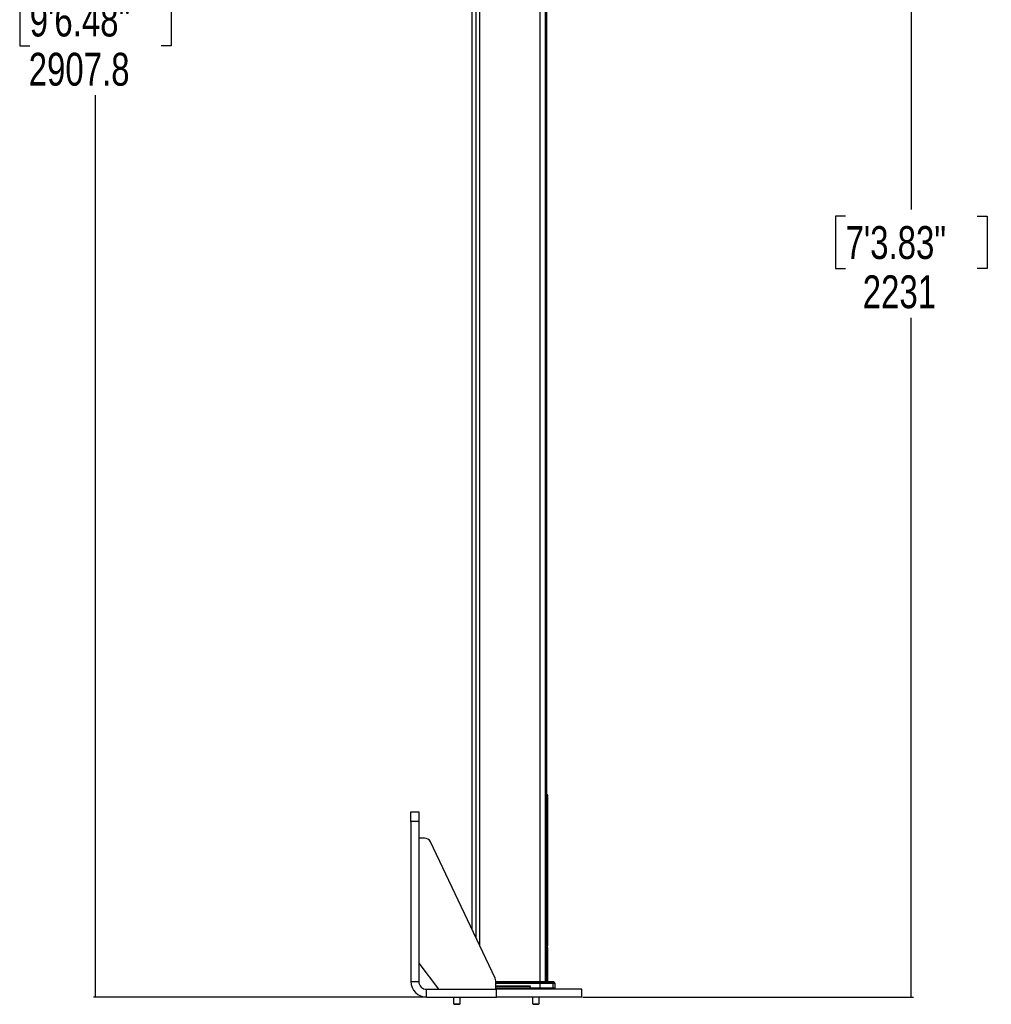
# Model space of a CAD drawing. Header units: millimetres. Extents: x 1689 to 18395, y 1041 to 15955.
# Tile 1 of 44: x 1689 to 4644, y 1487 to 4481. Entities that reach past the tile are written whole.
import ezdxf

# ---------------------------------------------------------------- set-up
doc = ezdxf.new("R2010")
doc.units = ezdxf.units.MM
doc.header["$LTSCALE"] = 2
doc.layers.add('COMPONENT_GEOMETRY', color=7, linetype='Continuous')
doc.styles.add('SLDTEXTSTYLE0', font='TXT', dxfattribs={"width": 0.75})
doc.dimstyles.new('SLDDIMSTYLE0', dxfattribs={"dimtxt": 100, "dimasz": 6.604, "dimexe": 0, "dimexo": 0.0625, "dimgap": 25, "dimtad": 0, "dimtih": 1, "dimtoh": 1, "dimdec": 1, "dimrnd": 1e-09, "dimzin": 12, "dimdsep": 46, "dimtxsty": 'SLDTEXTSTYLE0', "dimsah": 1, "dimcen": 0.09, "dimadec": 0, "dimazin": 3, "dimtfac": 1, "dimtdec": 1, "dimtofl": 0, "dimtmove": 0, "dimatfit": 3, "dimfxl": 1, "dimfrac": 2, "dimtolj": 1, "dimtzin": 12, "dimarcsym": 0})

# ---------------------------------------------------------------- blocks, each defined once
blk = doc.blocks.new('_D')
at = {"layer": 'COMPONENT_GEOMETRY', "color": 7}
for p, q in [((2989.8, 7323.9), (1912.9, 7323.9)), ((1919.3, 7323.9), (1919.3, 4580.4)), ((1719.2, 4560.1), (1688.7, 4560.1)), ((1688.7, 4560.1), (1688.7, 4401.4)), ((2119.3, 4560.1), (2149.8, 4560.1)), ((2149.8, 4560.1), (2149.8, 4401.4)), ((1688.7, 4401.4), (1719.2, 4401.4)), ((2149.8, 4401.4), (2119.3, 4401.4)), ((1919.3, 1508.3), (1919.3, 4251.8)), ((2923.8, 1508.3), (1912.9, 1508.3))]:
    blk.add_line(p, q, dxfattribs=at)
for points in [[(1919.3, 7323.9), (1918.2, 7317.3), (1920.3, 7317.3)], [(1919.3, 1508.3), (1920.3, 1514.9), (1918.2, 1514.9)]]:
    blk.add_solid(points, dxfattribs=at)
at = {"layer": 'COMPONENT_GEOMETRY', "color": 7, "char_height": 100, "attachment_point": 1, "style": 'SLDTEXTSTYLE0'}
for s, insert in [('9\'6.48"', (1719.2, 4530.3)), ('2907.8', (1716.1, 4380.7))]:
    blk.add_mtext(s, dxfattribs=dict(at, insert=insert))
blk = doc.blocks.new('_D_1')
at = {"layer": 'COMPONENT_GEOMETRY', "color": 7}
for p, q in [((4400.3, 5970.3), (4400.3, 3903.6)), ((4200.3, 3883.3), (4169.8, 3883.3)), ((4169.8, 3883.3), (4169.8, 3724.6)), ((4600.4, 3883.3), (4630.9, 3883.3)), ((4630.9, 3883.3), (4630.9, 3724.6)), ((4169.8, 3724.6), (4200.3, 3724.6)), ((4630.9, 3724.6), (4600.4, 3724.6)), ((4400.3, 1508.3), (4400.3, 3574.9)), ((3400.9, 1508.3), (4406.7, 1508.3))]:
    blk.add_line(p, q, dxfattribs=at)
for points in [[(4400.3, 5970.3), (4399.3, 5963.7), (4401.3, 5963.7)], [(4400.3, 1508.3), (4401.3, 1514.9), (4399.3, 1514.9)]]:
    blk.add_solid(points, dxfattribs=at)
at = {"layer": 'COMPONENT_GEOMETRY', "color": 7, "char_height": 100, "attachment_point": 1, "style": 'SLDTEXTSTYLE0'}
for s, insert in [('7\'3.83"', (4200.3, 3853.5)), ('2231', (4252.6, 3703.8))]:
    blk.add_mtext(s, dxfattribs=dict(at, insert=insert))

msp = doc.modelspace()

# ---------------------------------------------------------------- linework, layer by layer
at = {"color": 7, "linetype": 'Continuous', "lineweight": 25}
for p, q in [((3063.37, 7303.27), (3063.37, 1716.15)), ((3292.33, 1555.27), (3292.33, 5775.06)), ((3293.95, 2120.35), (3293.95, 1711.28)), ((3294.37, 1697.01), (3294.37, 2119.93)), ((2878.37, 2072.27), (2902.37, 2072.27)), ((2902.37, 2042.27), (2878.37, 2042.27)), ((2878.37, 2042.27), (2878.37, 1556.27)), ((2902.37, 2042.27), (2902.37, 1556.27)), ((2919.72, 1992.27), (2902.37, 1992.27)), ((3134.44, 1566.34), (2937.79, 1980.85)), ((3293.77, 1698.11), (3293.77, 1695.54)), ((3294.14, 1683.59), (3294.16, 1685.89)), ((3294.3, 1683.45), (3294.14, 1683.59)), ((3294.17, 1683.59), (3294.14, 1683.59)), ((3294.14, 1682.79), (3294.3, 1683.45)), ((3294.14, 1680.37), (3294.14, 1682.79)), ((3294.17, 1682.79), (3294.14, 1682.79)), ((3294.14, 1679.38), (3294.31, 1682.5)), ((3294.17, 1680.37), (3294.14, 1680.37)), ((3294.16, 1676.71), (3294.14, 1679.38)), ((3294.17, 1679.38), (3294.14, 1679.38)), ((3294.16, 1685.89), (3294.29, 1684.81)), ((3294.17, 1685.89), (3294.16, 1685.89)), ((3294.32, 1681.74), (3294.16, 1676.71)), ((3294.29, 1684.81), (3294.17, 1686.63)), ((3294.17, 1686.63), (3294.17, 1686.63)), ((3294.17, 1686.63), (3294.17, 1685.89)), ((3294.17, 1685.89), (3294.17, 1683.59)), ((3294.17, 1684.81), (3294.29, 1684.81)), ((3294.17, 1683.59), (3294.17, 1683.49)), ((3294.17, 1683.45), (3294.3, 1683.45)), ((3294.17, 1682.81), (3294.17, 1682.79)), ((3294.17, 1682.79), (3294.37, 1682.79)), ((3294.17, 1682.79), (3294.17, 1680.37)), ((3294.31, 1682.5), (3294.17, 1680.76)), ((3294.17, 1682.5), (3294.31, 1682.5)), ((3294.17, 1679.87), (3294.17, 1679.38)), ((3294.17, 1679.38), (3294.17, 1676.71)), ((3294.18, 1675.77), (3294.32, 1681.74)), ((3294.24, 1683.39), (3294.37, 1683.39)), ((3294.34, 1694.41), (3294.37, 1695.57)), ((3294.37, 1693.6), (3294.37, 1693.71)), ((3294.37, 1680.49), (3294.37, 1693.6)), ((3294.37, 1679.87), (3294.37, 1677.36)), ((3294.37, 1678.11), (3294.37, 1679.87)), ((3294.37, 1677.36), (3294.37, 1678.11)), ((3293.83, 1658.78), (3293.76, 1659.31)), ((3293.78, 1659.11), (3293.76, 1659.31)), ((3293.97, 1669.25), (3293.77, 1669.25)), ((3293.97, 1667.96), (3293.77, 1667.96)), ((3293.97, 1667.72), (3293.77, 1667.72)), ((3293.97, 1669.25), (3293.97, 1667.96)), ((3293.97, 1667.72), (3293.97, 1667.64)), ((3294.07, 1667.72), (3293.97, 1667.72)), ((3294.17, 1676.71), (3294.16, 1676.71)), ((3294.22, 1673.09), (3294.18, 1675.77)), ((3294.3, 1669.91), (3294.24, 1672.17)), ((3294.36, 1667.96), (3294.32, 1669.25)), ((3294.36, 1667.77), (3294.37, 1667.72)), ((3294.37, 1664.27), (3294.37, 1667.77)), ((3294.37, 1555.27), (3294.37, 1654.94)), ((2902.37, 1612.27), (2962.37, 1532.27)), ((3136.37, 1532.27), (3136.37, 1557.77)), ((2878.37, 1556.27), (2902.37, 1556.27)), ((2926.37, 1508.27), (2926.37, 1532.27)), ((2926.37, 1532.27), (3138.37, 1532.27)), ((3136.37, 1555.27), (3270.52, 1555.27)), ((3136.37, 1543.27), (3238.45, 1543.27)), ((3241.25, 1536.27), (3136.37, 1536.27)), ((3138.37, 1508.27), (3138.37, 1532.27)), ((3398.37, 1532.27), (3138.37, 1532.27)), ((3241.25, 1536.27), (3241.19, 1541.34)), ((3270.45, 1536.27), (3241.25, 1536.27)), ((3270.45, 1550.34), (3270.45, 1536.27)), ((3309.8, 1550.34), (3270.45, 1550.34)), ((3310.28, 1536.27), (3270.45, 1536.27)), ((3270.46, 1551.69), (3270.5, 1554.69)), ((3270.46, 1551.69), (3309.22, 1551.69)), ((3306.27, 1554.69), (3270.5, 1554.69)), ((3270.52, 1555.27), (3304.88, 1555.27)), ((3304.88, 1555.27), (3311.88, 1555.27)), ((3309.22, 1551.69), (3306.27, 1554.69)), ((3309.8, 1550.34), (3310.28, 1536.27)), ((3317.37, 1536.27), (3310.28, 1536.27)), ((3316.29, 1551.69), (3313.29, 1554.69)), ((3317.37, 1536.27), (3316.88, 1550.34)), ((3317.37, 1532.27), (3317.37, 1536.27)), ((3398.37, 1508.27), (3398.37, 1532.27)), ((2926.37, 1508.27), (3138.37, 1508.27)), ((3008.16, 1508.27), (3008.16, 1488.33)), ((3028.16, 1488.33), (3028.16, 1508.27)), ((3398.37, 1508.27), (3138.37, 1508.27)), ((3248.58, 1508.27), (3248.58, 1488.33)), ((3268.58, 1488.33), (3268.58, 1508.27)), ((3008.16, 1488.33), (3009.82, 1486.67)), ((3008.16, 1488.33), (3028.16, 1488.33)), ((3009.82, 1486.67), (3026.5, 1486.67)), ((3026.5, 1486.67), (3028.16, 1488.33)), ((3248.58, 1488.33), (3250.23, 1486.67)), ((3248.58, 1488.33), (3268.58, 1488.33)), ((3250.23, 1486.67), (3266.92, 1486.67)), ((3266.92, 1486.67), (3268.58, 1488.33))]:
    msp.add_line(p, q, dxfattribs=at)
at = {"color": 8, "linetype": 'Continuous', "lineweight": 25}
for p, q in [((3075.68, 7303.27), (3075.68, 1690.19)), ((3087.34, 7303.27), (3087.34, 1665.62)), ((3270.75, 7303.27), (3270.75, 1555.27)), ((3286.68, 7303.27), (3286.68, 1555.27)), ((3292.32, 1555.27), (3292.32, 5775.07)), ((3292.33, 2120.35), (3293.95, 2120.35)), ((3294.36, 2119.93), (3293.95, 2120.35)), ((3292.33, 1711.28), (3293.95, 1711.28)), ((3293.78, 1658.98), (3292.33, 1658.98)), ((3293.78, 1658.98), (3293.76, 1659.24)), ((3293.78, 1658.98), (3293.78, 1555.27)), ((3270.5, 1554.69), (3136.37, 1554.69)), ((3136.37, 1551.69), (3270.46, 1551.69)), ((3270.45, 1550.34), (3136.37, 1550.34)), ((3241.19, 1541.34), (3136.37, 1541.34)), ((3270.45, 1532.27), (3270.45, 1536.27)), ((3313.29, 1554.69), (3306.27, 1554.69)), ((3309.22, 1551.69), (3316.29, 1551.69)), ((3316.88, 1550.34), (3309.8, 1550.34)), ((3310.28, 1532.27), (3310.28, 1536.27))]:
    msp.add_line(p, q, dxfattribs=at)
at = {"color": 7, "linetype": 'Continuous', "lineweight": 25, "flags": 128}
msp.add_lwpolyline([(3241.06, 1532.27), (3241.11, 1533.28), (3241.25, 1536.27)], dxfattribs=at)
at = {"color": 7, "linetype": 'Continuous', "lineweight": 25}
for centre, radius, start, end in [((2919.72, 1972.27), 20, 25.38053, 90), ((3291.78, 1658.98), 2, 7.62744, 74.0335), ((3289.37, 1664.27), 5, 312.83776, 0.03219), ((3116.37, 1557.77), 20, 0, 25.38053), ((2926.37, 1556.27), 48, 180, 270), ((2926.37, 1556.27), 24, 180, 270), ((3387.7, 1550.37), 117.25, 179.35885, 180.01584), ((3277.4, 1554.77), 6.9, 175.83178, 180.69733), ((3304.88, 1553.32), 1.95, 44.39857, 89.9144), ((3307.78, 1550.28), 2.02, 1.88767, 44.41002), ((3311.88, 1553.27), 2, 45, 90), ((3314.88, 1550.27), 2, 2, 45)]:
    msp.add_arc(centre, radius, start, end, dxfattribs=at)
at = {"color": 8, "linetype": 'Continuous', "lineweight": 25}
for centre, radius, start, end in [((3292.36, 1682.85), 12.94, 269.87691, 277.18921), ((3289.45, 1667.3), 4.61, 308.58415, 358.47511)]:
    msp.add_arc(centre, radius, start, end, dxfattribs=at)
at = {"color": 7, "linetype": 'Continuous', "lineweight": 25}
for points, knots in [([(3294.34, 2119.93), (3294.34, 2120.31), (3294.34, 2121.19), (3294.07, 2122.46), (3293.68, 2123.63), (3293.28, 2124.49), (3292.94, 2125.11), (3292.63, 2125.59), (3292.43, 2125.86), (3292.34, 2125.98), (3292.33, 2125.99)], [0, 0, 0, 0, 0.11511935, 0.26686328, 0.39766472, 0.51192289, 0.62529238, 0.77183346, 0.97755695, 1, 1, 1, 1]), ([(3292.33, 2125.56), (3292.64, 2125.13), (3293.71, 2123.61), (3293.85, 2121.71), (3293.95, 2120.35)], [0, 0, 0, 0, 0.2844085, 1, 1, 1, 1]), ([(2878.37, 2042.27), (2878.37, 2044.63), (2878.37, 2049.06), (2878.37, 2055.27), (2878.37, 2060.58), (2878.37, 2064.94), (2878.37, 2068.3), (2878.37, 2070.65), (2878.37, 2072.05), (2878.37, 2072.2), (2878.37, 2072.27)], [0, 0, 0, 0, 0.1449418, 0.273574, 0.3900713, 0.5, 0.6099287, 0.726426, 0.8550582, 1, 1, 1, 1]), ([(2902.37, 2072.27), (2902.37, 2072.2), (2902.37, 2072.05), (2902.37, 2070.65), (2902.37, 2068.3), (2902.37, 2064.94), (2902.37, 2060.58), (2902.37, 2055.27), (2902.37, 2049.06), (2902.37, 2044.63), (2902.37, 2042.27)], [0, 0, 0, 0, 0.1449418, 0.273574, 0.3900713, 0.5, 0.6099287, 0.726426, 0.8550582, 1, 1, 1, 1]), ([(3293.95, 1711.28), (3293.95, 1706.19), (3293.96, 1692.43), (3293.97, 1678.67), (3293.98, 1670)], [0, 0, 0, 0, 0.3702147, 1, 1, 1, 1]), ([(3294.17, 1686.63), (3294.19, 1688.01), (3294.23, 1690.78), (3294.3, 1693.24), (3294.33, 1694.14), (3294.34, 1694.41)], [0, 0, 0, 0, 0.4088162, 0.8176294, 1, 1, 1, 1]), ([(3294.33, 1681.05), (3294.32, 1679.63), (3294.3, 1676.74), (3294.25, 1674.32), (3294.22, 1673.09)], [0, 0, 0, 0, 0.4921251, 1, 1, 1, 1]), ([(3294.24, 1672.17), (3294.26, 1673.53), (3294.31, 1676.3), (3294.32, 1679.45), (3294.33, 1681.05)], [0, 0, 0, 0, 0.4929619, 1, 1, 1, 1]), ([(3294.25, 1698.11), (3294.28, 1697.53), (3294.34, 1696.38), (3294.37, 1696.41), (3294.37, 1696.92), (3294.37, 1697.01)], [0, 0, 0, 0, 0.4517105, 0.9034289, 1, 1, 1, 1]), ([(3294.37, 1695.57), (3294.36, 1695.61), (3294.34, 1695.69), (3294.28, 1697.3), (3294.25, 1698.11)], [0, 0, 0, 0, 0.4994679, 1, 1, 1, 1]), ([(3294.37, 1693.71), (3294.36, 1693.63), (3294.36, 1693.49), (3294.33, 1692.33), (3294.31, 1690.64), (3294.29, 1688.52), (3294.29, 1686.23), (3294.3, 1684.04), (3294.32, 1682.17), (3294.35, 1680.88), (3294.37, 1680.23), (3294.37, 1680.41), (3294.37, 1680.49)], [0, 0, 0, 0, 0.1013164, 0.2026324, 0.303959, 0.4052888, 0.5066036, 0.6079049, 0.7092132, 0.8105391, 0.9118691, 1, 1, 1, 1]), ([(3294.34, 1680.47), (3294.34, 1678.68), (3294.33, 1675.05), (3294.31, 1671.63), (3294.3, 1669.91)], [0, 0, 0, 0, 0.49540761, 1, 1, 1, 1]), ([(3294.33, 1696.52), (3294.33, 1696.46), (3294.32, 1696.27), (3294.32, 1695.94), (3294.32, 1695.72)], [0, 0, 0, 0, 0.339083, 1, 1, 1, 1]), ([(3294.32, 1669.25), (3294.33, 1671.04), (3294.34, 1674.69), (3294.34, 1678.52), (3294.34, 1680.47)], [0, 0, 0, 0, 0.4907636, 1, 1, 1, 1]), ([(3294.36, 1679.87), (3294.36, 1678.25), (3294.36, 1674.96), (3294.36, 1670.94), (3294.36, 1668.61), (3294.36, 1667.96)], [0, 0, 0, 0, 0.4109164, 0.8337494, 1, 1, 1, 1]), ([(3294.37, 1667.72), (3294.37, 1669.35), (3294.37, 1672.66), (3294.36, 1676.74), (3294.36, 1679.1), (3294.36, 1679.87)], [0, 0, 0, 0, 0.3954651, 0.8023983, 1, 1, 1, 1]), ([(3294.34, 1655.1), (3294.34, 1655.1), (3294.34, 1655.08), (3294.34, 1655.07), (3294.35, 1655.05), (3294.34, 1655.11), (3294.3, 1655.36), (3294.18, 1656.25), (3294.04, 1657.21), (3293.93, 1658.01), (3293.92, 1658.08)], [0, 0, 0, 0, 0.0017907, 0.0087269, 0.0281673, 0.1094334, 0.3280469, 0.6450155, 0.9658642, 1, 1, 1, 1]), ([(3293.98, 1670), (3293.98, 1669.74), (3293.98, 1669.15), (3294, 1668.38), (3294.03, 1667.64), (3294.05, 1667.35), (3294.07, 1667.18)], [0, 0, 0, 0, 0.2084648, 0.4851414, 0.6864177, 1, 1, 1, 1]), ([(3294.07, 1667.18), (3294.09, 1666.98), (3294.19, 1665.97), (3294.33, 1664.62), (3294.36, 1664.39), (3294.37, 1664.27)], [0, 0, 0, 0, 0.1074284, 0.5476641, 1, 1, 1, 1]), ([(3294.36, 1654.94), (3294.36, 1654.94), (3294.36, 1654.95), (3294.36, 1654.97), (3294.35, 1654.99), (3294.35, 1655.02), (3294.35, 1655.04), (3294.34, 1655.11), (3294.3, 1655.4), (3294.2, 1656.06), (3294.17, 1656.32)], [0, 0, 0, 0, 0.0002792, 0.0043215, 0.0099491, 0.0207818, 0.0514383, 0.1862873, 0.6753203, 1, 1, 1, 1]), ([(3238.45, 1543.27), (3238.87, 1543.24), (3239.59, 1543.17), (3240.43, 1542.73), (3240.92, 1542.23), (3241.15, 1541.76), (3241.18, 1541.46), (3241.19, 1541.34)], [0, 0, 0, 0, 0.3457648, 0.5808804, 0.7587515, 0.9025013, 1, 1, 1, 1])]:
    msp.add_open_spline(points, degree=3, knots=knots, dxfattribs=at)
at = {"color": 8, "linetype": 'Continuous', "lineweight": 25}
msp.add_open_spline([(3294.34, 1654.94), (3294.35, 1654.89), (3294.37, 1654.71), (3294.19, 1655.97), (3293.91, 1658.01), (3293.78, 1658.98)], degree=3, knots=[0, 0, 0, 0, 0.17004406, 0.60625166, 1, 1, 1, 1], dxfattribs=at)

# ---------------------------------------------------------------- dimensions: what is measured, and where the dimension line sits
at = {"layer": 'COMPONENT_GEOMETRY', "color": 7}
for base, p1, p2, picture, middle in [((1919.26, 1508.27), (2992.37, 7323.94), (2926.37, 1508.27), '_D', (1919.26, 4416.11)), ((4400.33, 1508.27), (3410.3, 5970.28), (3398.37, 1508.27), '_D_1', (4400.33, 3739.28))]:
    dim = msp.add_linear_dim(base=base, p1=p1, p2=p2, angle=90, dimstyle='SLDDIMSTYLE0', dxfattribs=at)
    dim.commit()
    dim.dimension.update_dxf_attribs({"geometry": picture, "text_midpoint": middle, "dimtype": 160})

doc.saveas('drawing.dxf')
